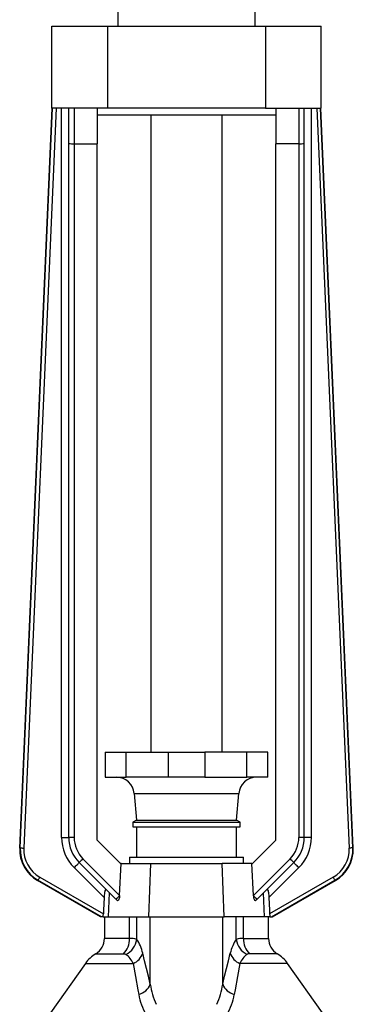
# Model space of a CAD drawing. Extents: x -87 to 1617, y -189 to 2507.
# Tile 5 of 10: x 120 to 307, y 1493 to 2045. Entities that reach past the tile are written whole.
import ezdxf

# ---------------------------------------------------------------- set-up
doc = ezdxf.new("R2010")
doc.units = 0
doc.layers.get('0').update_dxf_attribs({"linetype": 'CONTINUOUS'})

msp = doc.modelspace()

# ---------------------------------------------------------------- linework, layer by layer
at = {"color": 7, "linetype": 'CONTINUOUS'}
for p, q in [((174.65, 2057.58), (174.65, 2041.58)), ((251.65, 2041.58), (251.65, 2057.58)), ((137.65, 1995.58), (137.65, 2041.58)), ((137.65, 2041.58), (168.92, 2041.58)), ((168.92, 2041.58), (257.37, 2041.58)), ((168.92, 2041.58), (168.92, 1995.58)), ((257.37, 2041.58), (257.37, 1995.58)), ((257.37, 2041.58), (288.65, 2041.58)), ((288.65, 1995.58), (288.65, 2041.58)), ((119.7, 1580.17), (137.83, 1995.58)), ((119.95, 1580.31), (138.08, 1995.58)), ((140.08, 1995.58), (121.95, 1580.22)), ((168.92, 1995.58), (137.65, 1995.58)), ((143.15, 1586.23), (143.15, 1995.58)), ((147.15, 1975.79), (147.15, 1995.58)), ((150.15, 1995.58), (150.15, 1975.58)), ((163.15, 1995.58), (163.15, 1975.58)), ((257.37, 1995.58), (168.92, 1995.58)), ((257.37, 1995.58), (288.65, 1995.58)), ((263.15, 1995.58), (263.15, 1975.58)), ((276.15, 1995.58), (276.15, 1975.58)), ((279.15, 1975.79), (279.15, 1995.58)), ((283.15, 1586.23), (283.15, 1995.58)), ((286.21, 1995.58), (304.35, 1580.22)), ((306.35, 1580.31), (288.22, 1995.58)), ((306.6, 1580.17), (288.46, 1995.58)), ((263.15, 1991.58), (163.15, 1991.58)), ((193.15, 1991.58), (193.15, 1633.97)), ((233.15, 1633.97), (233.15, 1991.58)), ((147.15, 1586.23), (147.15, 1975.79)), ((150.15, 1975.58), (163.15, 1975.58)), ((150.15, 1975.58), (150.15, 1586.24)), ((163.15, 1584.58), (163.15, 1975.58)), ((276.15, 1975.58), (263.15, 1975.58)), ((263.15, 1584.58), (263.15, 1975.58)), ((276.15, 1975.58), (276.15, 1586.24)), ((279.15, 1586.23), (279.15, 1975.79)), ((167.65, 1633.97), (167.65, 1619.97)), ((167.65, 1633.97), (179.39, 1633.97)), ((179.39, 1619.97), (179.39, 1633.97)), ((179.39, 1633.97), (202.84, 1633.97)), ((202.84, 1633.97), (202.84, 1619.97)), ((202.84, 1633.97), (223.46, 1633.97)), ((246.9, 1633.97), (223.46, 1633.97)), ((223.46, 1633.97), (223.46, 1619.97)), ((246.9, 1619.97), (246.9, 1633.97)), ((258.65, 1633.97), (246.9, 1633.97)), ((258.65, 1619.97), (258.65, 1633.97)), ((167.65, 1619.97), (179.39, 1619.97)), ((202.84, 1619.97), (179.39, 1619.97)), ((223.46, 1619.97), (202.84, 1619.97)), ((223.46, 1619.97), (246.9, 1619.97)), ((258.65, 1619.97), (246.9, 1619.97)), ((183.85, 1610.84), (185.15, 1595.97)), ((183.85, 1610.84), (242.45, 1610.84)), ((241.15, 1595.97), (242.45, 1610.84)), ((185.15, 1595.97), (183.15, 1594.82)), ((183.15, 1594.82), (183.15, 1592.08)), ((183.15, 1594.82), (213.15, 1594.82)), ((183.15, 1592.08), (213.15, 1592.08)), ((185.15, 1595.97), (213.15, 1595.97)), ((185.2, 1592.08), (185.2, 1575.08)), ((213.15, 1595.97), (241.15, 1595.97)), ((213.15, 1594.82), (243.15, 1594.82)), ((213.15, 1592.08), (243.15, 1592.08)), ((241.1, 1575.08), (241.1, 1592.08)), ((243.15, 1594.82), (241.15, 1595.97)), ((243.15, 1592.08), (243.15, 1594.82)), ((143.15, 1586.23), (147.15, 1586.23)), ((176.15, 1571.58), (163.15, 1584.58)), ((250.15, 1571.58), (263.15, 1584.58)), ((283.15, 1586.23), (279.15, 1586.23)), ((119.7, 1580.17), (119.95, 1580.31)), ((306.6, 1580.17), (306.35, 1580.31)), ((173.62, 1551.48), (153.01, 1572.09)), ((155.13, 1574.22), (175.67, 1553.68)), ((175.67, 1553.68), (176.5, 1571.58)), ((176.5, 1571.58), (176.15, 1571.58)), ((176.5, 1571.58), (193.17, 1571.58)), ((181.15, 1575.08), (181.15, 1571.58)), ((181.15, 1575.08), (211.83, 1575.08)), ((191.96, 1541.58), (193.17, 1571.58)), ((193.17, 1571.58), (233.13, 1571.58)), ((211.83, 1575.08), (245.15, 1575.08)), ((249.79, 1571.58), (233.13, 1571.58)), ((234.34, 1541.58), (233.13, 1571.58)), ((245.15, 1571.58), (245.15, 1575.08)), ((250.63, 1553.68), (249.79, 1571.58)), ((249.79, 1571.58), (250.15, 1571.58)), ((271.17, 1574.22), (250.63, 1553.68)), ((252.67, 1551.48), (273.29, 1572.09)), ((166.99, 1552.45), (150.18, 1569.26)), ((259.3, 1552.45), (276.12, 1569.26)), ((129.92, 1562.12), (129.67, 1561.98)), ((165.02, 1541.58), (129.67, 1561.98)), ((165.51, 1541.58), (129.92, 1562.12)), ((130.92, 1563.85), (166.58, 1543.27)), ((295.37, 1563.85), (259.71, 1543.27)), ((260.78, 1541.58), (296.37, 1562.12)), ((261.28, 1541.58), (296.63, 1561.98)), ((296.37, 1562.12), (296.63, 1561.98)), ((169.39, 1541.58), (169.93, 1555.16)), ((256.91, 1541.58), (256.36, 1555.16)), ((165.51, 1541.58), (165.02, 1541.58)), ((166.37, 1541.58), (165.51, 1541.58)), ((166.37, 1541.58), (169.39, 1541.58)), ((167.15, 1541.58), (167.15, 1529.46)), ((169.39, 1541.58), (191.96, 1541.58)), ((181.17, 1529.46), (181.17, 1541.58)), ((185.24, 1528.98), (185.24, 1541.58)), ((191.96, 1541.58), (234.34, 1541.58)), ((192.86, 1503.77), (192.86, 1541.58)), ((233.43, 1503.77), (233.43, 1541.58)), ((256.91, 1541.58), (234.34, 1541.58)), ((241.06, 1528.98), (241.06, 1541.58)), ((245.12, 1529.46), (245.12, 1541.58)), ((259.93, 1541.58), (256.91, 1541.58)), ((259.15, 1529.46), (259.15, 1541.58)), ((259.93, 1541.58), (260.78, 1541.58)), ((260.78, 1541.58), (261.28, 1541.58)), ((181.17, 1529.46), (167.15, 1529.46)), ((245.12, 1529.46), (259.15, 1529.46)), ((162.28, 1520.88), (177.79, 1520.88)), ((264.01, 1520.88), (248.5, 1520.88)), ((156.48, 1515.47), (137, 1487.65)), ((156.48, 1515.47), (183.26, 1515.47)), ((269.82, 1515.47), (243.04, 1515.47)), ((289.3, 1487.65), (269.82, 1515.47))]:
    msp.add_line(p, q, dxfattribs=at)
for points in [[(119.95, 1580.31), (120, 1580.3), (120.12, 1580.3), (120.31, 1580.29), (120.56, 1580.28), (120.86, 1580.27), (121.2, 1580.25), (121.57, 1580.23), (121.95, 1580.22)], [(306.35, 1580.31), (306.3, 1580.3), (306.18, 1580.3), (305.99, 1580.29), (305.74, 1580.28), (305.44, 1580.27), (305.1, 1580.25), (304.73, 1580.23), (304.35, 1580.22)], [(150.18, 1569.26), (150.67, 1569.75), (151.14, 1570.23), (151.59, 1570.68), (152, 1571.08), (152.34, 1571.43), (152.63, 1571.71), (152.84, 1571.92), (152.96, 1572.05), (153.01, 1572.09)], [(276.12, 1569.26), (275.63, 1569.75), (275.15, 1570.23), (274.7, 1570.68), (274.3, 1571.08), (273.95, 1571.43), (273.67, 1571.71), (273.46, 1571.92), (273.33, 1572.05), (273.29, 1572.09)], [(129.92, 1562.12), (129.95, 1562.17), (130.01, 1562.27), (130.1, 1562.44), (130.23, 1562.65), (130.38, 1562.91), (130.55, 1563.21), (130.73, 1563.52), (130.92, 1563.85)], [(296.37, 1562.12), (296.35, 1562.17), (296.29, 1562.27), (296.19, 1562.44), (296.07, 1562.65), (295.92, 1562.91), (295.75, 1563.21), (295.56, 1563.52), (295.37, 1563.85)], [(168.16, 1556.94), (167.91, 1557.04), (167.67, 1556.81), (167.47, 1556.31), (167.36, 1555.86), (167.26, 1555.34), (167.15, 1554.55), (167.07, 1553.71), (166.99, 1552.45)], [(175.66, 1553.52), (175.61, 1552.9), (175.52, 1552.31), (175.3, 1551.49), (175.05, 1550.98), (174.75, 1550.7), (174.47, 1550.69), (174.26, 1550.84)], [(175.67, 1553.68), (175.67, 1553.6), (175.66, 1553.52)], [(250.63, 1553.68), (250.63, 1553.6), (250.63, 1553.52)], [(250.63, 1553.52), (250.69, 1552.9), (250.78, 1552.31), (251, 1551.49), (251.25, 1550.98), (251.55, 1550.7), (251.83, 1550.69), (252.04, 1550.84)], [(258.14, 1556.94), (258.39, 1557.04), (258.63, 1556.81), (258.83, 1556.31), (258.94, 1555.86), (259.04, 1555.34), (259.14, 1554.55), (259.23, 1553.71), (259.3, 1552.45)], [(166.99, 1552.45), (166.68, 1545.39), (166.58, 1543.27)], [(174.26, 1550.84), (174.05, 1551.05), (173.83, 1551.26), (173.62, 1551.48)], [(252.04, 1550.84), (252.25, 1551.05), (252.46, 1551.26), (252.67, 1551.48)], [(259.3, 1552.45), (259.62, 1545.39), (259.71, 1543.27)], [(177.79, 1520.88), (178.54, 1520.81), (179.15, 1520.57)], [(192.86, 1503.77), (191.83, 1508.23), (190.77, 1512.63), (189.7, 1516.96), (188.6, 1521.21)], [(233.43, 1503.77), (234.47, 1508.23), (235.52, 1512.63), (236.6, 1516.96), (237.7, 1521.21)], [(248.5, 1520.88), (247.75, 1520.81), (247.14, 1520.57)], [(183.26, 1515.47), (184.59, 1508.14), (185.93, 1500.63), (186.39, 1498.03)], [(243.04, 1515.47), (241.7, 1508.14), (240.37, 1500.63), (239.91, 1498.03)]]:
    msp.add_lwpolyline(points, dxfattribs=at)
for centre, radius, start, end in [((149.4, 1986.11), 10.56, 257.6724, 274.0547), ((276.89, 1986.11), 10.56, 265.9453, 282.3276), ((173.89, 1609.97), 10, 5, 90), ((252.41, 1609.97), 10, 90, 175), ((167.15, 1586.23), 24, 180, 225), ((149.4, 1254.96), 331.28, 89.8703, 90.3892), ((167.15, 1586.23), 20, 179.9999, 225.0002), ((167.15, 1586.24), 17, 180.0001, 224.9999), ((259.15, 1586.24), 17, 315.0001, 359.9999), ((259.15, 1586.23), 20, 314.9998, 0.0001), ((259.15, 1586.23), 24, 315, 0), ((276.9, 1254.96), 331.28, 89.6108, 90.1297), ((139.66, 1579.29), 19.99, 177.4971, 240.0029), ((139.92, 1579.43), 19.99, 177.5019, 239.9979), ((139.92, 1579.43), 17.99, 177.4971, 240.0029), ((286.38, 1579.43), 17.99, 299.9971, 2.5029), ((286.38, 1579.43), 19.99, 300.0021, 2.4981), ((286.63, 1579.29), 19.99, 299.9971, 2.5029), ((487.13, 1241.15), 470.28, 134.9079, 135.274), ((-60.83, 1241.15), 470.28, 44.726, 45.0921), ((492.35, 1235.84), 448.57, 134.9102, 135.2796), ((-66.05, 1235.84), 448.57, 44.7204, 45.0898), ((158.4, 1543.45), 8.18, 346.7423, 358.6951), ((267.89, 1543.45), 8.18, 181.3049, 193.2577), ((157.15, 1529.46), 10, 300.8956, 0), ((169.8, 1528.99), 11.38, 314.59, 2.3918), ((174.77, 1530.14), 10.53, 294.5924, 353.6717), ((181.85, 1517.66), 11.82, 73.3275, 93.256), ((165.91, 1516.01), 23.28, 12.9129, 33.8758), ((260.39, 1516.01), 23.28, 146.1242, 167.0871), ((244.45, 1517.66), 11.82, 86.744, 106.6725), ((251.53, 1530.14), 10.53, 186.3283, 245.4076), ((256.49, 1528.99), 11.38, 177.6082, 225.41), ((269.15, 1529.46), 10, 180, 239.1044), ((172.04, 1504.58), 19, 120.8956, 145), ((171.41, 1510.12), 13, 24.3221, 53.4693), ((179.65, 1524.19), 9.44, 292.5161, 341.5837), ((246.65, 1524.19), 9.44, 198.4163, 247.4839), ((254.88, 1510.12), 13, 126.5307, 155.6779), ((254.26, 1504.58), 19, 35, 59.1044), ((183.73, 1507.56), 9.89, 285.5937, 337.4608), ((234.86, 1509.85), 42.44, 188.2359, 204.1047), ((191.43, 1509.85), 42.44, 335.8953, 351.7641), ((242.57, 1507.56), 9.89, 202.5392, 254.4063), ((219.04, 1503.45), 33.1, 189.4172, 210.2358), ((207.26, 1503.45), 33.1, 329.7642, 350.5828)]:
    msp.add_arc(centre, radius, start, end, dxfattribs=at)

doc.saveas('drawing.dxf')
